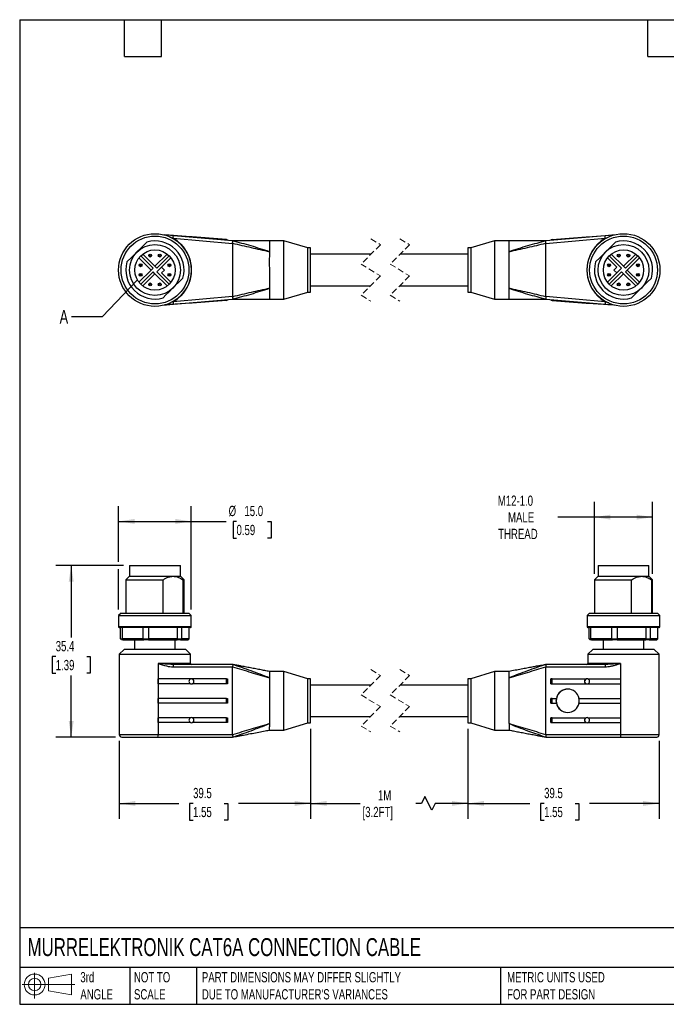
# Model space of a CAD drawing. Header units: millimetres. Extents: x 6 to 273, y 6 to 210.
# Tile 1 of 8: x 6 to 140, y 6 to 210. Entities that reach past the tile are written whole.
import ezdxf

# ---------------------------------------------------------------- set-up
doc = ezdxf.new("R2010")
doc.units = ezdxf.units.MM
doc.linetypes.add('SLD-Dashed', pattern=[1.905, 1.27, -0.635])
doc.linetypes.add('SLD-Solid', pattern=[0])
doc.layers.add('DIMENSIONS', color=140, linetype='SLD-Solid', lineweight=25)
doc.layers.add('TEXT', color=140, linetype='SLD-Solid', lineweight=25)
doc.layers.add('SLD-DEFPOINTS', color=7, linetype='Continuous')
doc.styles.add('SLDTEXTSTYLE0', font='TXT', dxfattribs={"width": 0.7})
doc.dimstyles.new('SLDDIMSTYLE0', dxfattribs={"dimtxt": 2.158008, "dimasz": 3.302, "dimexe": 0, "dimexo": 0.0625, "dimgap": 0.539502, "dimtad": 0, "dimtih": 1, "dimtoh": 1, "dimdec": 1, "dimrnd": 1e-09, "dimzin": 12, "dimdsep": 46, "dimtxsty": 'SLDTEXTSTYLE0', "dimsah": 1, "dimcen": 0.09, "dimadec": 0, "dimazin": 3, "dimtfac": 1, "dimtdec": 1, "dimtofl": 0, "dimtmove": 0, "dimatfit": 3, "dimfxl": 0, "dimfrac": 2, "dimtolj": 1, "dimtzin": 12, "dimarcsym": 0})
doc.dimstyles.new('SLDDIMSTYLE1', dxfattribs={"dimtxt": 2.158008, "dimasz": 3.302, "dimexe": 0, "dimexo": 0.0625, "dimgap": 0.539502, "dimtad": 0, "dimtih": 1, "dimtoh": 1, "dimdec": 1, "dimrnd": 1e-09, "dimzin": 4, "dimdsep": 46, "dimtxsty": 'SLDTEXTSTYLE0', "dimsah": 1, "dimcen": 0.09, "dimadec": 0, "dimazin": 1, "dimtfac": 1, "dimtdec": 1, "dimtofl": 0, "dimtmove": 0, "dimatfit": 3, "dimfxl": 0, "dimfrac": 2, "dimtolj": 1, "dimtzin": 12, "dimarcsym": 0})
doc.dimstyles.new('SLDDIMSTYLE2', dxfattribs={"dimtxt": 0.18, "dimasz": 3.302, "dimexe": 0, "dimexo": 0.0625, "dimgap": 0, "dimtad": 0, "dimtih": 1, "dimtoh": 1, "dimdec": 0, "dimrnd": 1e-09, "dimzin": 0, "dimdsep": 46, "dimtxsty": 'Standard', "dimblk1": 'NONE', "dimblk2": 'NONE', "dimsah": 1, "dimcen": 0.09, "dimadec": 0, "dimazin": 0, "dimtfac": 3.302, "dimtdec": 0, "dimtofl": 0, "dimtmove": 0, "dimatfit": 3, "dimldrblk": 'NONE', "dimfxl": 0, "dimfrac": 2, "dimtolj": 1, "dimtzin": 0, "dimarcsym": 0})

# ---------------------------------------------------------------- blocks, each defined once
blk = doc.blocks.new('Block11')
at = {"color": 7, "linetype": 'SLD-Solid', "lineweight": 18}
for p, q in [((2.59, 5.31), (2.59, 0)), ((5.48, 4.17), (10.18, 5.03)), ((5.48, 1.6), (5.48, 4.17)), ((10.18, 5.03), (10.18, 0.73)), ((0, 2.88), (10.87, 2.88)), ((5.48, 1.6), (10.18, 0.73))]:
    blk.add_line(p, q, dxfattribs=at)
for radius in [2.15, 1.29]:
    blk.add_circle((2.59, 2.88), radius, dxfattribs=at)
blk = doc.blocks.new('Block12')
at = {"layer": 'SLD-DEFPOINTS'}
blk.add_blockref('Block11', (0, 0), dxfattribs=at)
blk = doc.blocks.new('_D')
at = {"layer": 'DIMENSIONS'}
for p, q in [((66.34, 63.17), (66.34, 44.63)), ((26.89, 60.72), (26.89, 44.63)), ((26.89, 47.8), (39.18, 47.8)), ((42.1, 47.8), (41.38, 47.8)), ((41.38, 47.8), (41.38, 44.37)), ((48.52, 47.8), (49.24, 47.8)), ((49.24, 47.8), (49.24, 44.37)), ((66.34, 47.8), (51.44, 47.8)), ((41.38, 44.37), (42.1, 44.37)), ((49.24, 44.37), (48.52, 44.37))]:
    blk.add_line(p, q, dxfattribs=at)
for points in [[(26.89, 47.8), (30.19, 47.29), (30.19, 48.31)], [(66.34, 47.8), (63.04, 48.31), (63.04, 47.29)]]:
    blk.add_solid(points, dxfattribs=at)
at = {"layer": 'DIMENSIONS', "char_height": 2.117, "attachment_point": 1, "style": 'SLDTEXTSTYLE0'}
for s, insert in [('39.5', (42.1, 51.01)), ('1.55', (42.1, 47.1))]:
    blk.add_mtext(s, dxfattribs=dict(at, insert=insert))
blk = doc.blocks.new('_D_1')
at = {"layer": 'DIMENSIONS'}
for p, q in [((66.34, 63.17), (66.34, 44.63)), ((98.76, 63.17), (98.76, 44.63)), ((89.89, 49.21), (89.19, 47.8)), ((91.3, 46.39), (89.89, 49.21)), ((66.34, 47.8), (76.55, 47.8)), ((89.19, 47.8), (88.06, 47.8)), ((92.01, 47.8), (91.3, 46.39)), ((98.76, 47.8), (92.01, 47.8))]:
    blk.add_line(p, q, dxfattribs=at)
for points in [[(66.34, 47.8), (69.64, 47.29), (69.64, 48.31)], [(98.76, 47.8), (95.46, 48.31), (95.46, 47.29)]]:
    blk.add_solid(points, dxfattribs=at)
at = {"layer": 'DIMENSIONS', "char_height": 2.117, "attachment_point": 1, "style": 'SLDTEXTSTYLE0'}
for s, insert in [('1M', (80.22, 50.53)), ('[3.2FT]', (77.04, 47.1))]:
    blk.add_mtext(s, dxfattribs=dict(at, insert=insert))
blk = doc.blocks.new('_D_2')
at = {"layer": 'DIMENSIONS'}
for p, q in [((98.76, 63.17), (98.76, 44.63)), ((138.21, 60.72), (138.21, 44.63)), ((98.76, 47.8), (111.57, 47.8)), ((114.49, 47.8), (113.77, 47.8)), ((113.77, 47.8), (113.77, 44.37)), ((120.91, 47.8), (121.63, 47.8)), ((121.63, 47.8), (121.63, 44.37)), ((138.21, 47.8), (123.83, 47.8)), ((113.77, 44.37), (114.49, 44.37)), ((121.63, 44.37), (120.91, 44.37))]:
    blk.add_line(p, q, dxfattribs=at)
for points in [[(98.76, 47.8), (102.06, 47.29), (102.06, 48.31)], [(138.21, 47.8), (134.91, 48.31), (134.91, 47.29)]]:
    blk.add_solid(points, dxfattribs=at)
at = {"layer": 'DIMENSIONS', "char_height": 2.117, "attachment_point": 1, "style": 'SLDTEXTSTYLE0'}
for s, insert in [('39.5', (114.49, 51.01)), ('1.55', (114.49, 47.1))]:
    blk.add_mtext(s, dxfattribs=dict(at, insert=insert))
blk = doc.blocks.new('_D_3')
at = {"layer": 'DIMENSIONS'}
for p, q in [((27.72, 96.89), (13.8, 96.89)), ((16.97, 96.89), (16.97, 82.03)), ((13.77, 78.12), (13.04, 78.12)), ((13.04, 78.12), (13.04, 74.69)), ((20.18, 78.12), (20.9, 78.12)), ((20.9, 78.12), (20.9, 74.69)), ((13.04, 74.69), (13.77, 74.69)), ((16.97, 61.49), (16.97, 74.21)), ((20.9, 74.69), (20.18, 74.69)), ((26.12, 61.49), (13.8, 61.49))]:
    blk.add_line(p, q, dxfattribs=at)
for points in [[(16.97, 96.89), (16.46, 93.59), (17.48, 93.59)], [(16.97, 61.49), (17.48, 64.79), (16.46, 64.79)]]:
    blk.add_solid(points, dxfattribs=at)
at = {"layer": 'DIMENSIONS', "char_height": 2.117, "attachment_point": 1, "style": 'SLDTEXTSTYLE0'}
for s, insert in [('35.4', (13.77, 81.33)), ('1.39', (13.77, 77.42))]:
    blk.add_mtext(s, dxfattribs=dict(at, insert=insert))
blk = doc.blocks.new('_D_4')
at = {"layer": 'DIMENSIONS'}
for p, q in [((26.74, 97.65), (26.74, 109.18)), ((41.74, 87.86), (41.74, 109.18)), ((26.74, 106.01), (41.74, 106.01)), ((41.74, 106.01), (48.95, 106.01)), ((51.06, 106.01), (50.34, 106.01)), ((50.34, 106.01), (50.34, 102.58)), ((57.47, 106.01), (58.2, 106.01)), ((58.2, 106.01), (58.2, 102.58)), ((50.34, 102.58), (51.06, 102.58)), ((58.2, 102.58), (57.47, 102.58)), ((26.74, 87.86), (26.74, 96.13))]:
    blk.add_line(p, q, dxfattribs=at)
for points in [[(26.74, 106.01), (30.04, 105.5), (30.04, 106.51)], [(41.74, 106.01), (38.44, 106.51), (38.44, 105.5)]]:
    blk.add_solid(points, dxfattribs=at)
at = {"layer": 'DIMENSIONS', "char_height": 2.117, "attachment_point": 1, "style": 'SLDTEXTSTYLE0'}
for s, insert in [('%%c', (49.43, 109.22)), ('15.0', (52.69, 109.22)), ('0.59', (51.06, 105.3))]:
    blk.add_mtext(s, dxfattribs=dict(at, insert=insert))
blk = doc.blocks.new('_D_5')
at = {"layer": 'DIMENSIONS'}
for p, q in [((124.86, 95.21), (124.86, 110.07)), ((136.86, 95.21), (136.86, 110.07)), ((124.86, 106.89), (117.29, 106.89)), ((136.86, 106.89), (124.86, 106.89))]:
    blk.add_line(p, q, dxfattribs=at)
for points in [[(124.86, 106.89), (128.16, 106.38), (128.16, 107.4)], [(136.86, 106.89), (133.56, 107.4), (133.56, 106.38)]]:
    blk.add_solid(points, dxfattribs=at)
at = {"layer": 'DIMENSIONS', "char_height": 2.117, "attachment_point": 1, "style": 'SLDTEXTSTYLE0'}
for s, insert in [('M12-1.0', (104.93, 111.34)), ('MALE', (107.04, 107.91)), ('THREAD', (105.01, 104.48))]:
    blk.add_mtext(s, dxfattribs=dict(at, insert=insert))
blk = doc.blocks.new('_None')

msp = doc.modelspace()

# ---------------------------------------------------------------- linework, layer by layer
for p, q in [((41.6, 164.74), (36.25, 165.12)), ((50.24, 163.89), (38.03, 164.94)), ((41.59, 164.64), (41.6, 164.74)), ((41.92, 164.71), (41.6, 164.74)), ((41.92, 164.71), (41.91, 164.61)), ((48.97, 164.21), (41.92, 164.71)), ((127.07, 164.94), (114.86, 163.89)), ((116.14, 164.21), (123.18, 164.71)), ((123.18, 164.71), (123.5, 164.74)), ((123.19, 164.61), (123.18, 164.71)), ((123.5, 164.74), (128.85, 165.12)), ((123.5, 164.74), (123.51, 164.64)), ((127.11, 164.45), (127.58, 164.63)), ((37.99, 164.45), (50.24, 163.39)), ((50.24, 163.39), (50.24, 152.4)), ((50.55, 163.81), (50.25, 163.88)), ((60.84, 163.94), (57.84, 163.94)), ((57.84, 163.91), (57.84, 161.67)), ((65.74, 162.44), (60.84, 163.94)), ((60.84, 151.84), (60.84, 163.94)), ((104.26, 163.94), (99.36, 162.44)), ((107.26, 163.94), (104.26, 163.94)), ((104.26, 163.94), (104.26, 151.84)), ((107.26, 161.67), (107.26, 163.91)), ((114.86, 163.39), (127.11, 164.45)), ((114.86, 152.4), (114.86, 163.39)), ((33.85, 158.28), (31.3, 160.83)), ((31.72, 161.19), (34.24, 158.67)), ((36.76, 161.19), (34.24, 158.67)), ((34.63, 158.28), (37.17, 160.83)), ((66.34, 162.44), (65.74, 162.44)), ((65.74, 153.34), (65.74, 162.44)), ((66.34, 153.34), (66.34, 162.44)), ((78.77, 161.14), (66.34, 161.14)), ((98.76, 161.14), (84.77, 161.14)), ((99.36, 162.44), (98.76, 162.44)), ((98.76, 162.44), (98.76, 153.34)), ((99.36, 162.44), (99.36, 153.34)), ((130.47, 158.28), (127.93, 160.83)), ((128.34, 161.19), (130.86, 158.67)), ((133.38, 161.19), (130.86, 158.67)), ((131.25, 158.28), (133.8, 160.83)), ((30.94, 160.41), (33.46, 157.89)), ((34.24, 158.67), (34.63, 158.28)), ((37.54, 160.41), (35.62, 158.49)), ((127.56, 160.41), (129.48, 158.49)), ((130.86, 158.67), (131.25, 158.28)), ((134.16, 160.41), (131.64, 157.89)), ((30.94, 155.37), (33.46, 157.89)), ((33.85, 157.5), (31.3, 154.96)), ((31.72, 154.6), (34.24, 157.12)), ((33.46, 157.89), (33.85, 158.28)), ((34.24, 157.12), (33.85, 157.5)), ((36.76, 154.6), (34.24, 157.12)), ((35.62, 158.49), (34.63, 157.5)), ((34.63, 157.5), (37.17, 154.96)), ((36.22, 157.89), (35.62, 158.49)), ((35.62, 157.29), (36.22, 157.89)), ((37.54, 155.37), (35.62, 157.29)), ((127.56, 155.37), (129.48, 157.29)), ((130.47, 157.5), (127.93, 154.96)), ((128.34, 154.6), (130.86, 157.12)), ((129.48, 158.49), (128.88, 157.89)), ((128.88, 157.89), (129.48, 157.29)), ((129.48, 157.29), (130.47, 158.28)), ((130.86, 157.12), (130.47, 157.5)), ((133.38, 154.6), (130.86, 157.12)), ((131.64, 157.89), (131.25, 157.5)), ((131.25, 157.5), (133.8, 154.96)), ((134.16, 155.37), (131.64, 157.89)), ((66.34, 154.64), (78.7, 154.64)), ((84.7, 154.64), (98.76, 154.64)), ((57.84, 154.11), (57.84, 151.88)), ((60.84, 151.84), (65.74, 153.34)), ((65.74, 153.34), (66.34, 153.34)), ((98.76, 153.34), (99.36, 153.34)), ((99.36, 153.34), (104.26, 151.84)), ((107.26, 151.88), (107.26, 154.11)), ((41.6, 151.05), (36.25, 150.67)), ((37.99, 151.34), (37.52, 151.16)), ((50.24, 152.4), (37.99, 151.34)), ((38.03, 150.84), (50.24, 151.89)), ((41.6, 151.05), (41.59, 151.15)), ((41.92, 151.07), (41.6, 151.05)), ((41.91, 151.18), (41.92, 151.07)), ((48.96, 151.57), (41.92, 151.07)), ((57.84, 151.84), (60.84, 151.84)), ((104.26, 151.84), (107.26, 151.84)), ((114.55, 151.98), (114.85, 151.9)), ((127.11, 151.34), (114.86, 152.4)), ((114.86, 151.89), (127.07, 150.84)), ((116.13, 151.57), (123.18, 151.07)), ((123.18, 151.07), (123.19, 151.18)), ((123.18, 151.07), (123.5, 151.05)), ((123.51, 151.15), (123.5, 151.05)), ((123.5, 151.05), (128.85, 150.67)), ((28.99, 96.89), (28.99, 94.69)), ((28.99, 96.89), (39.49, 96.89)), ((39.49, 94.69), (39.49, 96.89)), ((125.61, 96.89), (125.61, 94.69)), ((125.61, 96.89), (134.57, 96.89)), ((134.57, 96.89), (136.11, 96.89)), ((136.11, 94.69), (136.11, 96.89)), ((28.99, 94.69), (28.24, 93.94)), ((28.24, 93.94), (28.24, 87.09)), ((28.24, 93.94), (35.9, 93.94)), ((28.99, 94.69), (37.95, 94.69)), ((35.9, 87.09), (35.9, 93.94)), ((37.95, 94.69), (39.49, 94.69)), ((40.24, 93.94), (39.49, 94.69)), ((40, 93.94), (40, 87.09)), ((40, 93.94), (40.24, 93.94)), ((40.24, 87.09), (40.24, 93.94)), ((125.61, 94.69), (124.86, 93.94)), ((124.86, 93.94), (124.86, 87.09)), ((124.86, 93.94), (132.52, 93.94)), ((125.61, 94.69), (134.57, 94.69)), ((132.52, 87.09), (132.52, 93.94)), ((134.57, 94.69), (136.11, 94.69)), ((136.86, 93.94), (136.11, 94.69)), ((136.63, 93.94), (136.63, 87.09)), ((136.63, 93.94), (136.86, 93.94)), ((136.86, 87.09), (136.86, 93.94)), ((27.24, 87.09), (26.74, 86.59)), ((26.74, 86.59), (26.74, 84.29)), ((26.74, 86.59), (41.74, 86.59)), ((27.24, 87.09), (41.24, 87.09)), ((41.74, 86.59), (41.24, 87.09)), ((41.74, 84.29), (41.74, 86.59)), ((123.86, 87.09), (123.36, 86.59)), ((123.36, 86.59), (123.36, 84.29)), ((123.36, 86.59), (136.17, 86.59)), ((123.86, 87.09), (135.81, 87.09)), ((135.81, 87.09), (137.86, 87.09)), ((136.17, 86.59), (138.36, 86.59)), ((138.36, 86.59), (137.86, 87.09)), ((138.36, 84.29), (138.36, 86.59)), ((26.74, 84.29), (41.74, 84.29)), ((29.08, 84.09), (26.94, 84.09)), ((27.16, 81.79), (27.16, 84.09)), ((27.45, 84.09), (27.45, 81.79)), ((41.54, 84.09), (29.08, 84.09)), ((31.83, 81.79), (31.83, 84.09)), ((32.93, 84.09), (32.93, 81.79)), ((38.91, 81.79), (38.91, 84.09)), ((39.71, 84.09), (39.71, 81.79)), ((41.32, 81.79), (41.32, 84.09)), ((123.36, 84.29), (136.17, 84.29)), ((138.16, 84.09), (123.56, 84.09)), ((123.78, 81.79), (123.78, 84.09)), ((124.08, 84.09), (124.08, 81.79)), ((128.46, 81.79), (128.46, 84.09)), ((129.55, 84.09), (129.55, 81.79)), ((135.54, 81.79), (135.54, 84.09)), ((136.17, 84.29), (138.36, 84.29)), ((136.34, 84.09), (136.34, 81.79)), ((137.94, 81.79), (137.94, 84.09)), ((27.16, 81.79), (27.45, 81.79)), ((27.63, 81.59), (27.36, 81.59)), ((31.83, 81.79), (27.45, 81.79)), ((27.63, 81.59), (31.94, 81.59)), ((30.04, 81.59), (30.04, 79.59)), ((31.83, 81.79), (32.93, 81.79)), ((32.92, 81.59), (31.94, 81.59)), ((32.92, 81.59), (38.82, 81.59)), ((38.91, 81.79), (32.93, 81.79)), ((38.44, 79.59), (38.44, 81.59)), ((39.53, 81.59), (38.82, 81.59)), ((38.91, 81.79), (39.71, 81.79)), ((39.53, 81.59), (41.11, 81.59)), ((41.32, 81.79), (39.71, 81.79)), ((123.78, 81.79), (124.08, 81.79)), ((124.25, 81.59), (123.99, 81.59)), ((128.46, 81.79), (124.08, 81.79)), ((124.25, 81.59), (128.57, 81.59)), ((126.66, 81.59), (126.66, 79.59)), ((128.46, 81.79), (129.55, 81.79)), ((129.55, 81.59), (128.57, 81.59)), ((135.54, 81.79), (129.55, 81.79)), ((129.55, 81.59), (135.44, 81.59)), ((135.06, 79.59), (135.06, 81.59)), ((136.16, 81.59), (135.44, 81.59)), ((135.54, 81.79), (136.34, 81.79)), ((136.16, 81.59), (137.74, 81.59)), ((137.94, 81.79), (136.34, 81.79)), ((27.89, 79.59), (26.89, 78.59)), ((34.24, 79.59), (27.89, 79.59)), ((40.59, 79.59), (34.24, 79.59)), ((41.59, 78.59), (40.59, 79.59)), ((124.51, 79.59), (123.51, 78.59)), ((137.21, 79.59), (124.51, 79.59)), ((138.21, 78.59), (137.21, 79.59)), ((26.89, 78.59), (26.89, 61.99)), ((26.89, 78.59), (34.24, 78.59)), ((34.24, 78.59), (41.59, 78.59)), ((41.59, 76.69), (41.59, 78.59)), ((123.51, 78.59), (123.51, 76.69)), ((123.51, 78.59), (138.21, 78.59)), ((138.21, 61.99), (138.21, 78.59)), ((34.87, 76.69), (34.87, 61.99)), ((41.59, 76.69), (34.87, 76.69)), ((50.24, 76.49), (37.99, 76.49)), ((38.03, 75.99), (50.24, 75.99)), ((50.24, 61.99), (50.24, 75.99)), ((114.85, 76.48), (114.42, 76.34)), ((114.86, 76.49), (114.71, 76.44)), ((127.11, 76.49), (114.86, 76.49)), ((114.86, 61.99), (114.86, 75.99)), ((114.86, 75.99), (127.07, 75.99)), ((130.23, 76.69), (123.51, 76.69)), ((130.23, 76.69), (130.23, 61.99)), ((34.87, 72.49), (34.87, 73.49)), ((41.6, 73.49), (34.87, 73.49)), ((41.91, 73.49), (41.92, 73.49)), ((48.96, 73.49), (41.92, 73.49)), ((48.96, 72.49), (48.96, 73.49)), ((48.96, 73.49), (49.23, 73.49)), ((49.23, 73.49), (49.23, 72.49)), ((60.84, 75.04), (57.83, 75.04)), ((57.84, 73.72), (57.84, 69.63)), ((65.74, 73.54), (60.84, 75.04)), ((60.84, 62.94), (60.84, 75.04)), ((66.34, 73.54), (65.74, 73.54)), ((65.74, 64.44), (65.74, 73.54)), ((66.34, 64.44), (66.34, 73.54)), ((99.36, 73.54), (98.76, 73.54)), ((98.76, 73.54), (98.76, 64.44)), ((104.26, 75.04), (99.36, 73.54)), ((99.36, 73.54), (99.36, 64.44)), ((107.27, 75.04), (104.26, 75.04)), ((104.26, 75.04), (104.26, 62.94)), ((107.26, 69.63), (107.26, 73.72)), ((115.86, 72.49), (115.86, 73.49)), ((116.13, 73.49), (115.86, 73.49)), ((116.13, 72.49), (116.13, 73.49)), ((116.13, 73.49), (123.18, 73.49)), ((123.18, 73.49), (123.19, 73.49)), ((123.5, 73.49), (130.23, 73.49)), ((130.23, 73.49), (130.23, 72.49)), ((41.6, 72.49), (34.87, 72.49)), ((41.92, 72.49), (41.91, 72.49)), ((48.96, 72.49), (41.92, 72.49)), ((49.23, 72.49), (48.96, 72.49)), ((78.77, 72.24), (66.34, 72.24)), ((98.76, 72.24), (84.77, 72.24)), ((115.86, 72.49), (116.13, 72.49)), ((116.13, 72.49), (123.18, 72.49)), ((123.19, 72.49), (123.18, 72.49)), ((123.5, 72.49), (130.23, 72.49)), ((34.87, 68.49), (34.87, 69.49)), ((48.96, 69.49), (34.87, 69.49)), ((48.96, 68.49), (48.96, 69.49)), ((48.96, 69.49), (49.23, 69.49)), ((49.23, 69.49), (49.23, 68.49)), ((57.84, 69.63), (57.84, 68.35)), ((107.26, 68.35), (107.26, 69.63)), ((115.86, 68.49), (115.86, 69.49)), ((116.13, 69.49), (115.86, 69.49)), ((116.13, 68.49), (116.13, 69.49)), ((116.13, 69.49), (116.99, 69.49)), ((116.99, 69.49), (117.01, 69.49)), ((121.67, 69.49), (130.23, 69.49)), ((130.23, 69.49), (130.23, 68.49)), ((48.96, 68.49), (34.87, 68.49)), ((49.23, 68.49), (48.96, 68.49)), ((57.84, 68.35), (57.84, 64.27)), ((107.26, 64.27), (107.26, 68.35)), ((115.86, 68.49), (116.13, 68.49)), ((116.13, 68.49), (116.99, 68.49)), ((117.01, 68.49), (116.99, 68.49)), ((121.67, 68.49), (130.23, 68.49)), ((34.87, 64.49), (34.87, 65.49)), ((41.6, 65.49), (34.87, 65.49)), ((41.91, 65.49), (41.92, 65.49)), ((48.96, 65.49), (41.92, 65.49)), ((48.96, 64.49), (48.96, 65.49)), ((48.96, 65.49), (49.23, 65.49)), ((49.23, 65.49), (49.23, 64.49)), ((66.34, 65.74), (78.7, 65.74)), ((84.7, 65.74), (98.76, 65.74)), ((115.86, 64.49), (115.86, 65.49)), ((116.13, 65.49), (115.86, 65.49)), ((116.13, 64.49), (116.13, 65.49)), ((116.13, 65.49), (123.18, 65.49)), ((123.18, 65.49), (123.19, 65.49)), ((123.5, 65.49), (130.23, 65.49)), ((130.23, 65.49), (130.23, 64.49)), ((41.6, 64.49), (34.87, 64.49)), ((41.92, 64.49), (41.91, 64.49)), ((48.96, 64.49), (41.92, 64.49)), ((49.23, 64.49), (48.96, 64.49)), ((60.84, 62.94), (65.74, 64.44)), ((65.74, 64.44), (66.34, 64.44)), ((98.76, 64.44), (99.36, 64.44)), ((99.36, 64.44), (104.26, 62.94)), ((115.86, 64.49), (116.13, 64.49)), ((116.13, 64.49), (123.18, 64.49)), ((123.19, 64.49), (123.18, 64.49)), ((123.5, 64.49), (130.23, 64.49)), ((34.87, 61.99), (26.89, 61.99)), ((27.39, 61.49), (34.83, 61.49)), ((34.83, 61.49), (50.24, 61.49)), ((50.24, 61.99), (34.87, 61.99)), ((50.25, 61.5), (50.69, 61.64)), ((57.83, 62.94), (60.84, 62.94)), ((104.26, 62.94), (107.27, 62.94)), ((114.41, 61.64), (114.85, 61.5)), ((114.43, 61.64), (114.86, 61.49)), ((130.23, 61.99), (114.86, 61.99)), ((114.86, 61.49), (130.27, 61.49)), ((138.21, 61.99), (130.23, 61.99)), ((130.27, 61.49), (137.71, 61.49))]:
    msp.add_line(p, q)
at = {"color": 7, "linetype": 'SLD-Dashed', "lineweight": 18}
for p, q in [((80.74, 163.11), (76.74, 159.11)), ((78.74, 164.32), (80.74, 163.11)), ((86.74, 163.11), (82.74, 159.11)), ((84.74, 164.32), (86.74, 163.11)), ((76.74, 159.11), (80.74, 156.68)), ((82.74, 159.11), (86.74, 156.68)), ((80.74, 156.68), (76.74, 152.68)), ((86.74, 156.68), (82.74, 152.68)), ((76.74, 152.68), (78.74, 151.47)), ((82.74, 152.68), (84.74, 151.47)), ((78.74, 75.42), (80.74, 74.2)), ((84.74, 75.42), (86.74, 74.2)), ((80.74, 74.2), (76.74, 70.2)), ((86.74, 74.2), (82.74, 70.2)), ((76.74, 70.2), (80.74, 67.78)), ((82.74, 70.2), (86.74, 67.78)), ((80.74, 67.78), (76.74, 63.78)), ((86.74, 67.78), (82.74, 63.78)), ((76.74, 63.78), (78.74, 62.57)), ((82.74, 63.78), (84.74, 62.57))]:
    msp.add_line(p, q, dxfattribs=at)
at = {"flags": 128}
for points in [[(38.03, 164.94), (37.45, 164.99), (36.79, 165.05), (36.14, 165.11), (36.07, 165.11)], [(37.99, 164.45), (38, 164.64), (38.02, 164.8), (38.03, 164.91), (38.03, 164.94)], [(128.93, 165.1), (128.48, 165.07), (127.78, 165.01), (127.07, 164.94)], [(127.11, 164.45), (127.1, 164.64), (127.08, 164.8), (127.07, 164.91), (127.07, 164.94)], [(32.58, 163.66), (31.97, 163.05), (31.4, 162.48), (30.53, 161.61)], [(57.84, 163.94), (54.22, 163.92), (50.24, 163.89)], [(114.86, 163.89), (110.88, 163.92), (107.26, 163.94)], [(129.2, 163.66), (128.59, 163.05), (128.02, 162.48), (127.15, 161.61)], [(30.53, 161.61), (29.97, 161.05), (29.41, 160.49), (28.47, 159.55)], [(127.15, 161.61), (126.6, 161.05), (126.04, 160.49), (125.1, 159.55)], [(37.95, 154.18), (38.5, 154.73), (39.06, 155.29), (40, 156.24)], [(134.57, 154.18), (135.13, 154.73), (135.69, 155.29), (136.63, 156.24)], [(35.9, 152.13), (36.51, 152.74), (37.08, 153.31), (37.95, 154.18)], [(132.52, 152.13), (133.13, 152.74), (133.7, 153.31), (134.57, 154.18)], [(36.17, 150.68), (36.62, 150.72), (37.32, 150.78), (38.03, 150.84)], [(37.99, 151.34), (38, 151.15), (38.02, 150.99), (38.03, 150.88), (38.03, 150.84)], [(50.24, 151.89), (54.22, 151.87), (57.84, 151.84)], [(107.26, 151.84), (110.88, 151.87), (114.86, 151.89)], [(127.11, 151.34), (127.1, 151.15), (127.08, 150.99), (127.07, 150.88), (127.07, 150.84)], [(127.07, 150.84), (127.65, 150.79), (128.31, 150.74), (128.96, 150.68), (129.03, 150.67)], [(27.36, 81.59), (27.25, 81.7), (27.16, 81.79)], [(137.74, 81.59), (137.85, 81.7), (137.94, 81.79)], [(114.86, 76.49), (114.86, 76.49), (114.86, 76.49)], [(107.26, 64.27), (107.26, 63.69), (107.26, 63.28), (107.26, 63.02), (107.27, 62.94), (107.27, 62.94)]]:
    msp.add_lwpolyline(points, dxfattribs=at)
for centre, radius in [((34.24, 157.89), 7.5), ((34.24, 157.89), 7), ((130.86, 157.89), 7.5), ((130.86, 157.89), 7), ((34.24, 157.89), 5.25), ((130.86, 157.89), 5.25), ((34.24, 157.89), 4.15), ((33.25, 160.86), 0.3), ((33.25, 160.86), 0.05), ((35.23, 160.86), 0.3), ((35.23, 160.86), 0.05), ((130.86, 157.89), 4.15), ((129.87, 160.86), 0.3), ((129.87, 160.86), 0.05), ((131.85, 160.86), 0.3), ((131.85, 160.86), 0.05), ((31.27, 158.88), 0.3), ((31.27, 158.88), 0.05), ((37.21, 158.88), 0.3), ((37.21, 158.88), 0.05), ((127.89, 158.88), 0.3), ((127.89, 158.88), 0.05), ((133.83, 158.88), 0.3), ((133.83, 158.88), 0.05), ((31.27, 156.9), 0.3), ((31.27, 156.9), 0.05), ((37.21, 156.9), 0.3), ((37.21, 156.9), 0.05), ((127.89, 156.9), 0.3), ((127.89, 156.9), 0.05), ((133.83, 156.9), 0.3), ((133.83, 156.9), 0.05), ((33.25, 154.92), 0.3), ((33.25, 154.92), 0.05), ((35.23, 154.92), 0.3), ((35.23, 154.92), 0.05), ((129.87, 154.92), 0.3), ((129.87, 154.92), 0.05), ((131.85, 154.92), 0.3), ((131.85, 154.92), 0.05)]:
    msp.add_circle(centre, radius)
for centre, radius, start, end in [((34.24, 157.89), 6, 343.955, 106.045), ((34.24, 157.89), 7.55, 299.7868, 60.2132), ((48.95, 163.91), 0.3, 12.7082, 85.9289), ((116.16, 163.91), 0.3, 94.0721, 167.2684), ((130.86, 157.89), 7.55, 119.7868, 240.2132), ((130.86, 157.89), 6, 343.955, 106.045), ((34.24, 157.89), 6, 163.955, 286.045), ((130.86, 157.89), 6, 163.955, 286.045), ((48.94, 151.87), 0.3, 274.0721, 347.2684), ((116.16, 151.87), 0.3, 192.7082, 265.9289), ((26.94, 84.29), 0.2, 179.9989, 270.0001), ((41.54, 84.29), 0.2, 269.9989, 0.0011), ((123.56, 84.29), 0.2, 179.9989, 270.0011), ((138.16, 84.29), 0.2, 269.9999, 0.0011), ((41.79, 76.69), 0.2, 180.0007, 269.9992), ((123.31, 76.69), 0.2, 270.0008, 359.9993), ((41.76, 72.99), 0.525, 107.8732, 252.1268), ((41.75, 73), 0.521, 72.1848, 107.8152), ((41.74, 72.99), 0.525, 270.1167, 89.8833), ((41.76, 72.99), 0.525, 287.873, 72.127), ((123.34, 72.99), 0.525, 107.873, 252.127), ((123.36, 72.99), 0.525, 90.0973, 269.9027), ((123.35, 73), 0.521, 72.1848, 107.8152), ((123.34, 72.99), 0.525, 287.8732, 72.1268), ((41.75, 72.99), 0.521, 252.1848, 287.8152), ((119.36, 68.99), 2.4, 90.1639, 269.8361), ((119.35, 69), 2.39, 11.8536, 168.1464), ((123.35, 72.99), 0.521, 252.1848, 287.8152), ((119.34, 68.99), 2.41, 168.004, 191.996), ((119.32, 68.99), 2.41, 348.004, 11.996), ((119.35, 68.98), 2.39, 191.8536, 348.1464), ((41.76, 64.99), 0.525, 107.8731, 252.1269), ((41.75, 65), 0.521, 72.1844, 107.8156), ((41.74, 64.99), 0.525, 270.1167, 89.8833), ((41.76, 64.99), 0.525, 287.8729, 72.1271), ((123.34, 64.99), 0.525, 107.8729, 252.1271), ((123.36, 64.99), 0.525, 90.0972, 269.9028), ((123.35, 65), 0.521, 72.1844, 107.8156), ((123.34, 64.99), 0.525, 287.8731, 72.1269), ((41.75, 64.99), 0.521, 252.1844, 287.8156), ((123.35, 64.99), 0.521, 252.1844, 287.8156), ((27.39, 61.99), 0.5, 180.0002, 270.0001), ((33.38, 61.87), 1.5, 345.4393, 4.7578), ((131.72, 61.87), 1.5, 175.2422, 194.5607), ((137.71, 61.99), 0.5, 269.9999, 359.9998)]:
    msp.add_arc(centre, radius, start, end)
for points, knots in [([(37.3, 164.7), (37.36, 164.68), (37.6, 164.61), (37.83, 164.51), (37.99, 164.45)], [0, 0, 0, 0, 0.28259, 1, 1, 1, 1]), ([(50.24, 163.89), (50.24, 163.89), (50.24, 163.89), (50.24, 163.89), (50.24, 163.89)], [0, 0, 0, 0, 0.803039, 1, 1, 1, 1]), ([(50.24, 163.42), (50.25, 163.47), (50.26, 163.57), (50.27, 163.71), (50.27, 163.81), (50.26, 163.87), (50.24, 163.89), (50.24, 163.89)], [0, 0, 0, 0, 0.330467, 0.620721, 0.841365, 0.967337, 1, 1, 1, 1]), ([(57.84, 161.67), (56.58, 162.08), (54.07, 162.89), (51.51, 163.56), (50.24, 163.89)], [0, 0, 0, 0, 0.501229, 1, 1, 1, 1]), ([(50.24, 163.39), (50.24, 163.4), (50.24, 163.41), (50.24, 163.41), (50.24, 163.42)], [0, 0, 0, 0, 0.560261, 1, 1, 1, 1]), ([(50.24, 163.42), (51.51, 163.12), (54.04, 162.53), (56.58, 161.96), (57.84, 161.67)], [0, 0, 0, 0, 0.5021344, 1, 1, 1, 1]), ([(114.86, 163.89), (113.59, 163.56), (111.03, 162.89), (108.52, 162.08), (107.26, 161.67)], [0, 0, 0, 0, 0.498773, 1, 1, 1, 1]), ([(107.26, 161.67), (108.52, 161.96), (111.06, 162.53), (113.59, 163.12), (114.86, 163.42)], [0, 0, 0, 0, 0.497865, 1, 1, 1, 1]), ([(114.85, 163.88), (114.79, 163.87), (114.71, 163.85), (114.63, 163.83), (114.61, 163.83)], [0, 0, 0, 0, 0.717402, 1, 1, 1, 1]), ([(114.86, 163.42), (114.85, 163.47), (114.84, 163.57), (114.83, 163.71), (114.84, 163.81), (114.84, 163.87), (114.86, 163.89), (114.86, 163.89)], [0, 0, 0, 0, 0.3345167, 0.6267048, 0.843488, 0.9697909, 1, 1, 1, 1]), ([(114.86, 163.89), (114.86, 163.89), (114.86, 163.89), (114.86, 163.89), (114.86, 163.89)], [0, 0, 0, 0, 0.317554, 1, 1, 1, 1]), ([(114.86, 163.42), (114.86, 163.41), (114.86, 163.4), (114.86, 163.4), (114.86, 163.39)], [0, 0, 0, 0, 0.558999, 1, 1, 1, 1]), ([(57.84, 161.67), (57.84, 161.39), (57.83, 160.8), (57.81, 159.88), (57.81, 158.9), (57.84, 157.9), (57.85, 156.9), (57.83, 155.92), (57.84, 154.99), (57.84, 154.4), (57.84, 154.11)], [0, 0, 0, 0, 0.111962, 0.234848, 0.365315, 0.499582, 0.633312, 0.763332, 0.887191, 1, 1, 1, 1]), ([(107.26, 154.11), (107.26, 154.4), (107.27, 154.99), (107.29, 155.91), (107.29, 156.89), (107.26, 157.89), (107.26, 158.89), (107.27, 159.87), (107.26, 160.79), (107.26, 161.39), (107.26, 161.67)], [0, 0, 0, 0, 0.111962, 0.234848, 0.365315, 0.499582, 0.633312, 0.763332, 0.887191, 1, 1, 1, 1]), ([(57.84, 154.11), (56.58, 153.83), (54.04, 153.26), (51.51, 152.67), (50.24, 152.37)], [0, 0, 0, 0, 0.497865, 1, 1, 1, 1]), ([(50.24, 151.89), (51.51, 152.23), (54.07, 152.9), (56.58, 153.71), (57.84, 154.11)], [0, 0, 0, 0, 0.498773, 1, 1, 1, 1]), ([(107.26, 154.11), (108.52, 153.71), (111.03, 152.9), (113.59, 152.23), (114.86, 151.89)], [0, 0, 0, 0, 0.501229, 1, 1, 1, 1]), ([(114.86, 152.37), (113.59, 152.67), (111.06, 153.26), (108.52, 153.83), (107.26, 154.11)], [0, 0, 0, 0, 0.5021344, 1, 1, 1, 1]), ([(50.24, 152.37), (50.24, 152.37), (50.24, 152.38), (50.24, 152.39), (50.24, 152.4)], [0, 0, 0, 0, 0.558999, 1, 1, 1, 1]), ([(50.24, 152.37), (50.25, 152.32), (50.26, 152.22), (50.27, 152.08), (50.26, 151.98), (50.26, 151.91), (50.24, 151.9), (50.24, 151.89)], [0, 0, 0, 0, 0.3345167, 0.6267048, 0.843488, 0.9697909, 1, 1, 1, 1]), ([(50.24, 151.89), (50.24, 151.89), (50.24, 151.89), (50.24, 151.89), (50.24, 151.89)], [0, 0, 0, 0, 0.317554, 1, 1, 1, 1]), ([(50.25, 151.9), (50.31, 151.92), (50.39, 151.94), (50.47, 151.96), (50.49, 151.96)], [0, 0, 0, 0, 0.717402, 1, 1, 1, 1]), ([(114.86, 152.37), (114.85, 152.32), (114.84, 152.22), (114.83, 152.08), (114.83, 151.98), (114.84, 151.91), (114.86, 151.9), (114.86, 151.89)], [0, 0, 0, 0, 0.330467, 0.620721, 0.841365, 0.967337, 1, 1, 1, 1]), ([(114.86, 152.4), (114.86, 152.39), (114.86, 152.38), (114.86, 152.37), (114.86, 152.37)], [0, 0, 0, 0, 0.560261, 1, 1, 1, 1]), ([(114.86, 151.89), (114.86, 151.89), (114.86, 151.89), (114.86, 151.89), (114.86, 151.89)], [0, 0, 0, 0, 0.803039, 1, 1, 1, 1]), ([(127.8, 151.09), (127.74, 151.11), (127.5, 151.18), (127.27, 151.27), (127.11, 151.34)], [0, 0, 0, 0, 0.28259, 1, 1, 1, 1]), ([(35.9, 93.94), (36.1, 94.07), (36.47, 94.31), (37.15, 94.61), (37.66, 94.66), (37.95, 94.69)], [0, 0, 0, 0, 0.321031, 0.601449, 1, 1, 1, 1]), ([(37.95, 94.69), (38.14, 94.68), (38.52, 94.66), (39.23, 94.42), (39.7, 94.13), (40, 93.94)], [0, 0, 0, 0, 0.250935, 0.515601, 1, 1, 1, 1]), ([(132.52, 93.94), (132.72, 94.07), (133.09, 94.31), (133.78, 94.61), (134.28, 94.66), (134.57, 94.69)], [0, 0, 0, 0, 0.321032, 0.601448, 1, 1, 1, 1]), ([(134.57, 94.69), (134.76, 94.68), (135.14, 94.66), (135.85, 94.42), (136.32, 94.13), (136.63, 93.94)], [0, 0, 0, 0, 0.250936, 0.515601, 1, 1, 1, 1]), ([(27.45, 81.79), (27.48, 81.75), (27.54, 81.69), (27.6, 81.62), (27.63, 81.59)], [0, 0, 0, 0, 0.561682, 1, 1, 1, 1]), ([(31.94, 81.59), (31.92, 81.63), (31.88, 81.7), (31.85, 81.76), (31.83, 81.79)], [0, 0, 0, 0, 0.558045, 1, 1, 1, 1]), ([(32.93, 81.79), (32.93, 81.75), (32.92, 81.69), (32.92, 81.62), (32.92, 81.59)], [0, 0, 0, 0, 0.561841, 1, 1, 1, 1]), ([(38.82, 81.59), (38.83, 81.63), (38.87, 81.7), (38.9, 81.76), (38.91, 81.79)], [0, 0, 0, 0, 0.558332, 1, 1, 1, 1]), ([(39.71, 81.79), (39.68, 81.75), (39.62, 81.69), (39.56, 81.62), (39.53, 81.59)], [0, 0, 0, 0, 0.561881, 1, 1, 1, 1]), ([(41.11, 81.59), (41.15, 81.63), (41.22, 81.7), (41.29, 81.76), (41.32, 81.79)], [0, 0, 0, 0, 0.5582315, 1, 1, 1, 1]), ([(123.99, 81.59), (123.95, 81.63), (123.88, 81.7), (123.81, 81.76), (123.78, 81.79)], [0, 0, 0, 0, 0.5582315, 1, 1, 1, 1]), ([(124.08, 81.79), (124.11, 81.75), (124.17, 81.69), (124.22, 81.62), (124.25, 81.59)], [0, 0, 0, 0, 0.561678, 1, 1, 1, 1]), ([(128.57, 81.59), (128.54, 81.63), (128.51, 81.7), (128.47, 81.76), (128.46, 81.79)], [0, 0, 0, 0, 0.5580526, 1, 1, 1, 1]), ([(129.55, 81.79), (129.55, 81.75), (129.55, 81.69), (129.55, 81.62), (129.55, 81.59)], [0, 0, 0, 0, 0.561841, 1, 1, 1, 1]), ([(135.44, 81.59), (135.46, 81.63), (135.49, 81.7), (135.52, 81.76), (135.54, 81.79)], [0, 0, 0, 0, 0.558325, 1, 1, 1, 1]), ([(136.34, 81.79), (136.31, 81.75), (136.24, 81.69), (136.18, 81.62), (136.16, 81.59)], [0, 0, 0, 0, 0.561885, 1, 1, 1, 1]), ([(37.99, 76.49), (37.82, 76.49), (37.43, 76.5), (36.75, 76.54), (35.87, 76.6), (35.23, 76.66), (34.87, 76.69)], [0, 0, 0, 0, 0.15769, 0.375667, 0.655981, 1, 1, 1, 1]), ([(34.87, 76.69), (35.45, 76.5), (36.25, 76.24), (37.32, 76.02), (37.79, 76), (38.03, 75.99)], [0, 0, 0, 0, 0.562055, 0.781499, 1, 1, 1, 1]), ([(37.99, 76.49), (37.99, 76.48), (38.02, 76.43), (38.02, 76.33), (38.03, 76.17), (38.03, 76.06), (38.03, 75.99)], [0, 0, 0, 0, 0.082141, 0.298713, 0.620726, 1, 1, 1, 1]), ([(50.24, 76.49), (50.24, 76.49), (50.24, 76.49), (50.24, 76.49), (50.24, 76.49)], [0, 0, 0, 0, 0.804299, 1, 1, 1, 1]), ([(57.84, 73.72), (56.58, 74.21), (54.07, 75.19), (51.51, 76.06), (50.24, 76.49)], [0, 0, 0, 0, 0.501021, 1, 1, 1, 1]), ([(50.25, 76.47), (50.25, 76.47), (50.27, 76.44), (50.27, 76.35), (50.27, 76.23), (50.25, 76.11), (50.24, 76.03), (50.24, 76.01)], [0, 0, 0, 0, 0.043208, 0.229423, 0.498226, 0.829091, 1, 1, 1, 1]), ([(50.24, 75.99), (50.24, 75.99), (50.24, 76), (50.24, 76), (50.24, 76.01)], [0, 0, 0, 0, 0.560837, 1, 1, 1, 1]), ([(50.24, 76.01), (51.51, 75.62), (54.04, 74.86), (56.58, 74.09), (57.84, 73.72)], [0, 0, 0, 0, 0.50167, 1, 1, 1, 1]), ([(50.51, 76.4), (50.49, 76.4), (50.4, 76.43), (50.32, 76.46), (50.25, 76.48)], [0, 0, 0, 0, 0.251298, 1, 1, 1, 1]), ([(57.83, 75.04), (57.52, 75.1), (56.87, 75.23), (55.86, 75.42), (54.78, 75.62), (53.69, 75.83), (52.77, 76.01), (52.13, 76.13), (51.78, 76.2), (51.49, 76.25), (51.18, 76.31), (50.86, 76.36), (50.61, 76.41), (50.42, 76.44), (50.32, 76.47), (50.29, 76.48)], [0, 0, 0, 0, 0.123824, 0.259343, 0.402335, 0.551106, 0.692159, 0.769689, 0.803944, 0.834596, 0.885312, 0.92391, 0.960788, 0.986383, 1, 1, 1, 1]), ([(114.71, 76.45), (114.56, 76.4), (114.2, 76.3), (113.7, 76.23), (113.24, 76.16), (112.85, 76.1), (112.43, 76.03), (111.97, 75.94), (111.48, 75.84), (110.74, 75.7), (109.75, 75.51), (108.5, 75.27), (107.64, 75.11), (107.21, 75.03)], [0, 0, 0, 0, 0.061115, 0.147606, 0.194803, 0.245768, 0.301312, 0.362208, 0.428923, 0.500898, 0.657447, 0.825739, 1, 1, 1, 1]), ([(114.71, 76.44), (113.49, 76.02), (110.98, 75.17), (108.52, 74.21), (107.26, 73.72)], [0, 0, 0, 0, 0.488892, 1, 1, 1, 1]), ([(107.26, 73.72), (108.53, 74.09), (111.06, 74.86), (113.59, 75.62), (114.86, 76.01)], [0, 0, 0, 0, 0.498331, 1, 1, 1, 1]), ([(114.85, 76.47), (114.85, 76.47), (114.83, 76.44), (114.83, 76.35), (114.83, 76.23), (114.85, 76.11), (114.86, 76.03), (114.86, 76.01)], [0, 0, 0, 0, 0.0415413, 0.2248122, 0.4979828, 0.8233582, 1, 1, 1, 1]), ([(114.86, 76.01), (114.86, 76), (114.86, 76), (114.86, 75.99), (114.86, 75.99)], [0, 0, 0, 0, 0.559171, 1, 1, 1, 1]), ([(127.07, 75.99), (127.26, 76), (127.68, 76.02), (128.31, 76.14), (128.95, 76.29), (129.59, 76.49), (130.01, 76.62), (130.23, 76.69)], [0, 0, 0, 0, 0.177678, 0.38375, 0.591132, 0.786024, 1, 1, 1, 1]), ([(127.11, 76.49), (127.11, 76.48), (127.08, 76.43), (127.08, 76.33), (127.07, 76.17), (127.07, 76.06), (127.07, 75.99)], [0, 0, 0, 0, 0.082141, 0.298713, 0.620726, 1, 1, 1, 1]), ([(130.23, 76.69), (129.87, 76.66), (129.23, 76.6), (128.35, 76.54), (127.67, 76.5), (127.28, 76.49), (127.11, 76.49)], [0, 0, 0, 0, 0.344019, 0.624333, 0.84231, 1, 1, 1, 1]), ([(57.83, 75.04), (57.84, 75.01), (57.85, 74.9), (57.83, 74.65), (57.84, 74.24), (57.84, 73.91), (57.84, 73.72)], [0, 0, 0, 0, 0.062072, 0.254217, 0.564288, 1, 1, 1, 1]), ([(107.26, 73.72), (107.27, 73.9), (107.27, 74.21), (107.27, 74.69), (107.31, 74.82), (107.27, 75.07), (107.27, 75.04), (107.27, 75.04)], [0, 0, 0, 0, 0.421522, 0.74099, 0.931327, 0.999797, 1, 1, 1, 1]), ([(57.84, 64.27), (56.58, 63.89), (54.04, 63.13), (51.51, 62.36), (50.24, 61.98)], [0, 0, 0, 0, 0.498331, 1, 1, 1, 1]), ([(50.24, 61.49), (51.51, 61.92), (54.07, 62.79), (56.58, 63.77), (57.84, 64.27)], [0, 0, 0, 0, 0.498978, 1, 1, 1, 1]), ([(57.84, 64.27), (57.84, 64.08), (57.83, 63.75), (57.82, 63.34), (57.8, 63.08), (57.83, 62.97), (57.83, 62.94)], [0, 0, 0, 0, 0.421615, 0.741158, 0.931746, 1, 1, 1, 1]), ([(114.86, 61.98), (113.59, 62.36), (111.06, 63.13), (108.53, 63.89), (107.26, 64.27)], [0, 0, 0, 0, 0.501669, 1, 1, 1, 1]), ([(107.26, 64.27), (108.52, 63.77), (110.89, 62.84), (113.3, 62.03), (114.43, 61.64)], [0, 0, 0, 0, 0.530974, 1, 1, 1, 1]), ([(50.24, 61.49), (50.33, 61.51), (50.61, 61.57), (51.11, 61.66), (51.77, 61.78), (52.73, 61.97), (53.93, 62.2), (55.32, 62.46), (56.6, 62.71), (57.43, 62.87), (57.83, 62.94)], [0, 0, 0, 0, 0.037695, 0.109771, 0.198382, 0.296088, 0.491118, 0.671787, 0.842364, 1, 1, 1, 1]), ([(50.24, 61.98), (50.24, 61.98), (50.24, 61.98), (50.24, 61.99), (50.24, 61.99)], [0, 0, 0, 0, 0.559171, 1, 1, 1, 1]), ([(50.24, 61.98), (50.25, 61.92), (50.26, 61.82), (50.27, 61.68), (50.26, 61.58), (50.26, 61.51), (50.24, 61.5), (50.24, 61.49)], [0, 0, 0, 0, 0.337775, 0.633522, 0.850192, 0.973493, 1, 1, 1, 1]), ([(50.24, 61.49), (50.24, 61.49), (50.24, 61.49), (50.24, 61.49), (50.24, 61.49)], [0, 0, 0, 0, 0.313786, 1, 1, 1, 1]), ([(107.27, 62.94), (107.58, 62.88), (108.23, 62.76), (109.24, 62.56), (110.32, 62.36), (111.41, 62.15), (112.33, 61.98), (112.97, 61.85), (113.32, 61.79), (113.62, 61.73), (113.92, 61.67), (114.24, 61.62), (114.49, 61.58), (114.68, 61.55), (114.78, 61.52), (114.81, 61.51)], [0, 0, 0, 0, 0.123822, 0.259346, 0.402346, 0.551123, 0.692179, 0.769709, 0.803964, 0.834614, 0.885328, 0.923923, 0.960797, 0.986388, 1, 1, 1, 1]), ([(114.86, 61.98), (114.85, 61.92), (114.84, 61.82), (114.83, 61.68), (114.83, 61.58), (114.84, 61.51), (114.86, 61.5), (114.86, 61.49)], [0, 0, 0, 0, 0.336196, 0.630515, 0.850726, 0.972501, 1, 1, 1, 1]), ([(114.86, 61.99), (114.86, 61.99), (114.86, 61.98), (114.86, 61.98), (114.86, 61.98)], [0, 0, 0, 0, 0.5607905, 1, 1, 1, 1]), ([(114.86, 61.49), (114.86, 61.49), (114.86, 61.49), (114.86, 61.49), (114.86, 61.49)], [0, 0, 0, 0, 0.8042795, 1, 1, 1, 1])]:
    msp.add_open_spline(points, degree=3, knots=knots)
at = {"layer": 'TEXT'}
for p, q in [((6.35, 209.55), (273.05, 209.55)), ((6.35, 209.55), (6.35, 6.35)), ((27.94, 201.93), (27.94, 209.55)), ((35.56, 201.93), (35.56, 209.55)), ((135.89, 201.93), (135.89, 209.55)), ((27.94, 201.93), (35.56, 201.93)), ((135.89, 201.93), (143.51, 201.93)), ((273.05, 22.13), (6.35, 22.13)), ((273.05, 13.97), (6.35, 13.97)), ((29.04, 13.97), (29.04, 6.35)), ((42.84, 13.97), (42.84, 6.35)), ((105.48, 13.97), (105.48, 6.35)), ((6.35, 6.35), (273.05, 6.35))]:
    msp.add_line(p, q, dxfattribs=at)
msp.add_circle((34.24, 157.89), 4.15, dxfattribs=at)

# ---------------------------------------------------------------- block references
at = {"layer": 'SLD-DEFPOINTS'}
msp.add_blockref('Block12', (6.84, 7.55), dxfattribs=at)

# ---------------------------------------------------------------- texts
at = {"layer": 'TEXT', "attachment_point": 1, "style": 'SLDTEXTSTYLE0'}
for s, insert, char_height in [('A', (14.58, 149.64), 2.82), ('MURRELEKTRONIK CAT6A CONNECTION CABLE', (7.97, 20.01), 3.7042), ('3rd^JANGLE', (18.85, 13), 2.117), ('NOT TO^JSCALE', (29.91, 13), 2.1167), ("PART DIMENSIONS MAY DIFFER SLIGHTLY ^JDUE TO MANUFACTURER'S VARIANCES", (43.91, 13), 2.1167), ('METRIC UNITS USED ^JFOR PART DESIGN', (106.85, 13), 2.1167)]:
    msp.add_mtext(s, dxfattribs=dict(at, insert=insert, char_height=char_height))

# ---------------------------------------------------------------- dimensions: what is measured, and where the dimension line sits
at = {"layer": 'DIMENSIONS'}
for base, p1, p2, text, picture, middle in [((136.86, 106.89), (124.86, 93.94), (136.86, 93.94), 'M12-1.0\\PMALE\\PTHREAD', '_D_5', (110.87, 106.89)), ((98.76, 47.8), (66.34, 64.44), (98.76, 64.44), '1M\\P[3.2FT]', '_D_1', (82.31, 47.8))]:
    dim = msp.add_linear_dim(base=base, p1=p1, p2=p2, angle=0, text=text, dimstyle='SLDDIMSTYLE0', dxfattribs=at)
    dim.commit()
    dim.dimension.update_dxf_attribs({"geometry": picture, "text_midpoint": middle, "dimtype": 160})
dim = msp.add_linear_dim(base=(41.74, 106.01), p1=(26.74, 86.59), p2=(41.74, 86.59), text='%%c<>', dimstyle='SLDDIMSTYLE1', dxfattribs=at)
dim.commit()
dim.dimension.update_dxf_attribs({"geometry": '_D_4', "text_midpoint": (54.27, 106.01), "dimtype": 160})
for base, p1, p2, angle, picture, middle in [((16.97, 96.89), (27.39, 61.49), (28.99, 96.89), 90, '_D_3', (16.97, 78.12)), ((66.33783164, 47.80063177), (26.88783164, 61.9917462), (66.33783164, 64.4417462), 0, '_D', (45.30936319, 47.80063177)), ((138.21239103, 47.80063177), (98.76239103, 64.4417462), (138.21239103, 61.9917462), 0, '_D_2', (117.70070743, 47.80063177))]:
    dim = msp.add_linear_dim(base=base, p1=p1, p2=p2, angle=angle, dimstyle='SLDDIMSTYLE0', dxfattribs=at)
    dim.commit()
    dim.dimension.update_dxf_attribs({"geometry": picture, "text_midpoint": middle, "dimtype": 160})

# ---------------------------------------------------------------- leaders
at = {"layer": 'TEXT', "has_arrowhead": 0}
msp.add_leader([(30.62, 155.86), (23.35, 148.23), (17, 148.23)], dimstyle='SLDDIMSTYLE2', dxfattribs=at)

doc.saveas('drawing.dxf')
